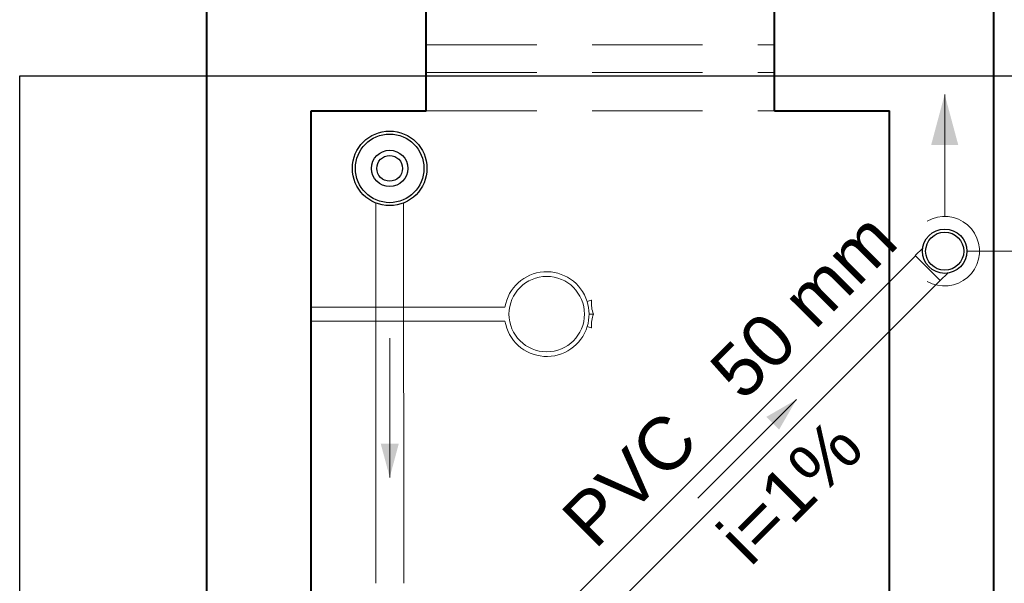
# Model space of a CAD drawing. Header units: millimetres. Extents: x 53 to 3943, y 29 to 3483.
# Tile 12 of 52: x 3866.24 to 3869.07, y 3426.01 to 3427.63. Entities that reach past the tile are written whole.
import ezdxf

# ---------------------------------------------------------------- set-up
doc = ezdxf.new("R2010")
doc.units = ezdxf.units.MM
doc.header["$MEASUREMENT"] = 0
doc.linetypes.add('HIDDEN2', pattern=[0.47625, 0.3175, -0.15875])
for name, color, linetype, lineweight in [('CV-Condutos', 1, 'Continuous', 5), ('CV-Indicação coluna', 5, 'Continuous', 5), ('CV-Sentido conduto', 9, 'Continuous', 5), ('CV-Textos conduto', 7, 'Continuous', 5), ('DI-Detalhes', 1, 'Continuous', 30), ('MB_ALVENARIA', 7, 'Continuous', 40), ('MB_ESQUADRIA', 7, 'Continuous', 5), ('MB_MOBILIÁRIO', 8, 'Continuous', 13), ('TQ-Condutos', 3, 'Continuous', 5), ('TQ-Sentido conduto', 9, 'Continuous', 5)]:
    doc.layers.add(name, color=color, linetype=linetype, lineweight=lineweight)
doc.layers.add('Simbolos', color=5, linetype='Continuous')
doc.layers.add('Simbolos_int', color=2, linetype='Continuous')
doc.styles.add('Arial', font='txt')

msp = doc.modelspace()

# ---------------------------------------------------------------- hatches: boundary and pattern name
at = {"layer": 'CV-Condutos', "linetype": 'Continuous'}
msp.add_hatch(color=256, dxfattribs=at).paths.add_polyline_path([(3868.8991, 3427.413), (3868.8603, 3427.2681), (3868.938, 3427.2681)])
at = {"layer": 'CV-Sentido conduto', "linetype": 'Continuous'}
msp.add_hatch(color=256, dxfattribs=at).paths.add_polyline_path([(3868.4736, 3426.5374), (3868.387, 3426.4874), (3868.4236, 3426.4508)])
at = {"layer": 'TQ-Sentido conduto', "linetype": 'Continuous'}
msp.add_hatch(color=256, dxfattribs=at).paths.add_polyline_path([(3867.3059, 3426.3138), (3867.3317, 3426.4104), (3867.28, 3426.4104)])

# ---------------------------------------------------------------- linework, layer by layer
at = {"layer": 'CV-Condutos'}
for p, q in [((3867.8288, 3425.9634), (3868.8153, 3426.9498)), ((3867.8996, 3425.8927), (3868.886, 3426.8791))]:
    msp.add_line(p, q, dxfattribs=at)
for points in [[(3868.8991, 3427.063), (3868.8991, 3427.413)], [(3868.8491, 3426.8764), (3868.8631, 3426.8697), (3868.878, 3426.8652), (3868.8933, 3426.8631), (3868.9088, 3426.8634), (3868.9241, 3426.8661), (3868.9388, 3426.8711), (3868.9525, 3426.8784), (3868.9649, 3426.8876), (3868.9758, 3426.8987), (3868.9848, 3426.9113), (3868.9917, 3426.9251), (3868.9965, 3426.9399), (3868.9988, 3426.9552), (3868.9988, 3426.9707), (3868.9965, 3426.986), (3868.9917, 3427.0008), (3868.9848, 3427.0146), (3868.9758, 3427.0272), (3868.9649, 3427.0383), (3868.9525, 3427.0476), (3868.9388, 3427.0548), (3868.9241, 3427.0598), (3868.9088, 3427.0625), (3868.8933, 3427.0628), (3868.878, 3427.0607), (3868.8631, 3427.0563), (3868.8491, 3427.0496)]]:
    msp.add_lwpolyline(points, dxfattribs=at)
at = {"layer": 'CV-Indicação coluna'}
msp.add_line((3869.7201, 3426.963), (3868.9627, 3426.963), dxfattribs=at)
at = {"layer": 'CV-Sentido conduto'}
msp.add_lwpolyline([(3868.1908, 3426.2546), (3868.4736, 3426.5374)], dxfattribs=at)
at = {"layer": 'DI-Detalhes'}
msp.add_lwpolyline([(3866.2434, 3427.4661), (3889.9829, 3427.4661), (3889.9829, 3423.1976), (3866.2434, 3423.1976), (3866.2434, 3427.4661)], dxfattribs=at)
at = {"layer": 'MB_ALVENARIA'}
for p, q in [((3866.7803, 3392.9457), (3866.7803, 3482.7857)), ((3867.0803, 3423.4257), (3867.0803, 3427.3657))]:
    msp.add_line(p, q, dxfattribs=at)
for points in [[(3869.0403, 3424.9257), (3869.0403, 3428.0957)], [(3867.4103, 3427.3657), (3867.4103, 3427.6657)], [(3868.4103, 3427.3657), (3868.4103, 3427.6657)], [(3867.0803, 3427.3657), (3867.4103, 3427.3657)], [(3868.4103, 3427.3657), (3868.7403, 3427.3657)], [(3868.7403, 3424.9257), (3868.7403, 3427.3657)]]:
    msp.add_lwpolyline(points, dxfattribs=at)
at = {"layer": 'MB_ESQUADRIA', "linetype": 'HIDDEN2'}
for points in [[(3867.4103, 3427.5557), (3868.4103, 3427.5557)], [(3867.4103, 3427.4757), (3868.4103, 3427.4757)], [(3867.4103, 3427.3657), (3868.4103, 3427.3657)]]:
    msp.add_lwpolyline(points, dxfattribs=at)
at = {"layer": 'MB_MOBILIÁRIO'}
for p, q in [((3867.8838, 3426.8223), (3867.8725, 3426.8187)), ((3867.6365, 3426.8024), (3867.0803, 3426.8024)), ((3867.0803, 3426.7624), (3867.0803, 3426.8024)), ((3867.6365, 3426.7624), (3867.0803, 3426.7624)), ((3867.891, 3426.7824), (3867.878, 3426.7824)), ((3867.891, 3426.7824), (3867.878, 3426.7824)), ((3867.8727, 3426.7469), (3867.8837, 3426.7435))]:
    msp.add_line(p, q, dxfattribs=at)
msp.add_circle((3867.7565, 3426.7824), 0.1083, dxfattribs=at)
for centre, radius, start, end in [((3867.7565, 3426.7824), 0.1216, 17.388, 170.5313), ((3867.7565, 3426.7824), 0.1216, 343.0092, 17.388), ((3867.8841, 3426.8213), 0.00097, 353.9787, 107.388), ((3867.9622, 3426.8131), 0.0775, 173.9787, 203.3533), ((3867.7565, 3426.7824), 0.1216, 189.4687, 343.0092), ((3867.9622, 3426.7517), 0.0775, 156.6467, 185.2895), ((3867.884, 3426.7444), 0.00097, 253.0092, 5.2895)]:
    msp.add_arc(centre, radius, start, end, dxfattribs=at)
at = {"layer": 'Simbolos'}
for p, q in [((3868.8361, 3426.9717), (3868.8148, 3426.9503)), ((3868.9078, 3426.9), (3868.8865, 3426.8786))]:
    msp.add_line(p, q, dxfattribs=at)
for centre, radius in [((3867.3056, 3427.2007), 0.107), ((3867.3056, 3427.2007), 0.052), ((3868.8991, 3426.963), 0.0636)]:
    msp.add_circle(centre, radius, dxfattribs=at)
at = {"layer": 'Simbolos_int'}
msp.add_line((3868.8148, 3426.9503), (3868.8865, 3426.8786), dxfattribs=at)
for centre, radius in [((3867.3056, 3427.2007), 0.0985), ((3867.3056, 3427.2007), 0.037), ((3868.8991, 3426.963), 0.0547)]:
    msp.add_circle(centre, radius, dxfattribs=at)
at = {"layer": 'TQ-Condutos'}
for p, q in [((3867.2656, 3427.1015), (3867.266, 3426.0098)), ((3867.3456, 3427.1015), (3867.346, 3426.0098))]:
    msp.add_line(p, q, dxfattribs=at)
at = {"layer": 'TQ-Sentido conduto'}
msp.add_lwpolyline([(3867.3058, 3426.7138), (3867.3059, 3426.3138)], dxfattribs=at)

# ---------------------------------------------------------------- texts
at = {"layer": 'CV-Textos conduto', "char_height": 0.15, "rotation": 45.0001, "line_spacing_factor": 0.6, "style": 'Arial'}
for s, insert, width, attachment_point in [('50 mm', (3868.3212, 3426.5272), 1.283584, 7), ('PVC', (3868.201, 3426.407), 0.863584, 9), ('i=1%', (3868.5086, 3426.2196), 0.945615, 8)]:
    msp.add_mtext(s, dxfattribs=dict(at, insert=insert, width=width, attachment_point=attachment_point))

doc.saveas('drawing.dxf')
